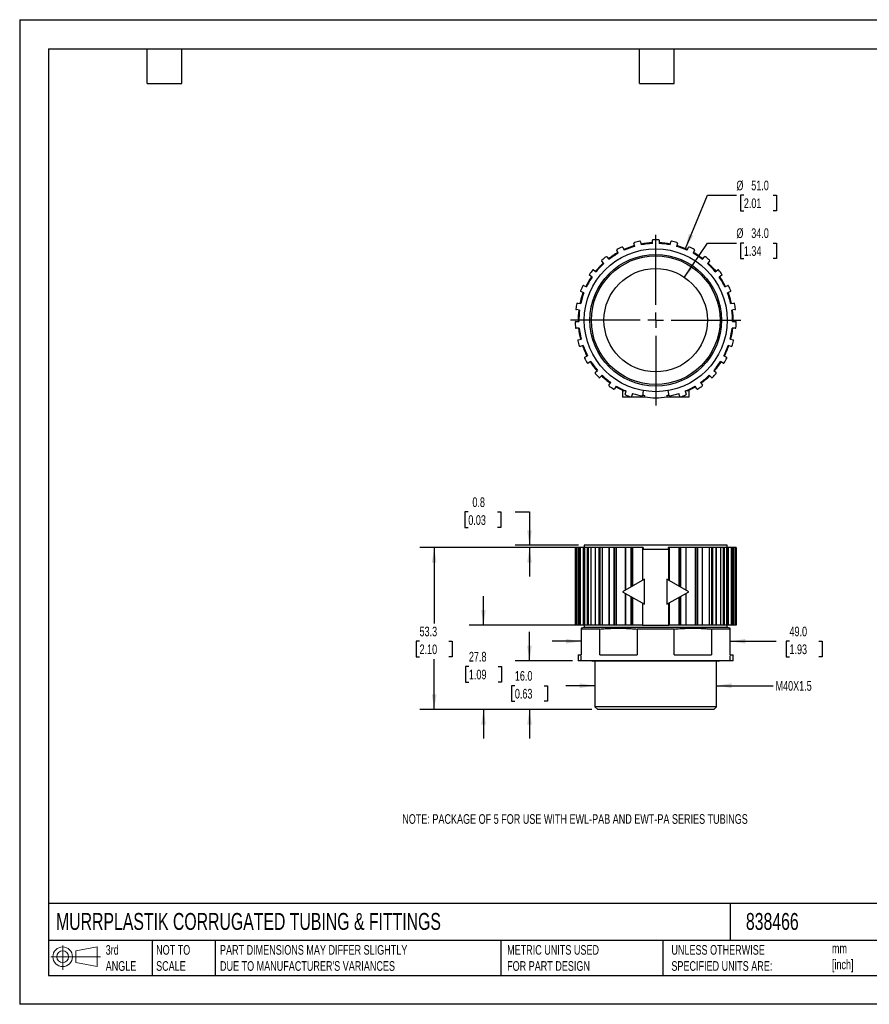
# Model space of a CAD drawing. Header units: millimetres. Extents: x 0 to 419, y 0 to 324.
# Tile 1 of 2: x 0 to 279, y 0 to 324. Entities that reach past the tile are written whole.
import ezdxf

# ---------------------------------------------------------------- set-up
doc = ezdxf.new("R2010")
doc.units = ezdxf.units.MM
doc.header["$LTSCALE"] = 1.5
doc.layers.add('DIMENSIONS', color=140, linetype='Continuous', lineweight=25)
doc.layers.add('TEXT', color=140, linetype='Continuous', lineweight=25)
doc.styles.add('SLDTEXTSTYLE0', font='TXT', dxfattribs={"width": 0.7})
doc.dimstyles.new('SLDDIMSTYLE0', dxfattribs={"dimtxt": 3.237012, "dimasz": 4.953, "dimexe": 0, "dimexo": 0.0625, "dimgap": 0.809253, "dimtad": 0, "dimtih": 1, "dimtoh": 1, "dimdec": 1, "dimrnd": 1e-09, "dimzin": 12, "dimdsep": 46, "dimtxsty": 'SLDTEXTSTYLE0', "dimsah": 1, "dimcen": 0.09, "dimadec": 0, "dimazin": 3, "dimtfac": 1, "dimtdec": 1, "dimtmove": 0, "dimatfit": 0, "dimfxl": 0, "dimfrac": 2, "dimtolj": 1, "dimtzin": 12, "dimarcsym": 0})
doc.dimstyles.new('SLDDIMSTYLE1', dxfattribs={"dimtxt": 3.237012, "dimasz": 4.953, "dimexe": 0, "dimexo": 0.0625, "dimgap": 0.809253, "dimtad": 0, "dimtih": 1, "dimtoh": 1, "dimdec": 1, "dimrnd": 1e-09, "dimzin": 4, "dimdsep": 46, "dimtxsty": 'SLDTEXTSTYLE0', "dimsah": 1, "dimcen": 0.09, "dimadec": 0, "dimazin": 1, "dimtfac": 1, "dimtdec": 1, "dimtmove": 0, "dimatfit": 0, "dimfxl": 0, "dimfrac": 2, "dimtolj": 1, "dimtzin": 12, "dimarcsym": 0})
doc.dimstyles.new('SLDDIMSTYLE2', dxfattribs={"dimtxt": 3.237012, "dimasz": 4.953, "dimexe": 0, "dimexo": 0.0625, "dimgap": 0.809253, "dimtad": 0, "dimtih": 1, "dimtoh": 1, "dimdec": 1, "dimrnd": 1e-09, "dimzin": 12, "dimdsep": 46, "dimtxsty": 'SLDTEXTSTYLE0', "dimsah": 1, "dimcen": 0.09, "dimadec": 0, "dimazin": 3, "dimtfac": 1, "dimtdec": 1, "dimtofl": 0, "dimtmove": 0, "dimatfit": 3, "dimfxl": 0, "dimfrac": 2, "dimtolj": 1, "dimtzin": 12, "dimarcsym": 0})
doc.dimstyles.new('SLDDIMSTYLE3', dxfattribs={"dimtxt": 3.237012, "dimasz": 4.953, "dimexe": 0, "dimexo": 0.0625, "dimgap": 0.809253, "dimtad": 0, "dimtih": 1, "dimtoh": 1, "dimdec": 1, "dimrnd": 1e-09, "dimdsep": 46, "dimtxsty": 'SLDTEXTSTYLE0', "dimsah": 1, "dimcen": 0.09, "dimadec": 0, "dimazin": 2, "dimtfac": 1, "dimtdec": 1, "dimtmove": 0, "dimatfit": 0, "dimfxl": 0, "dimfrac": 2, "dimtolj": 1, "dimtzin": 12, "dimarcsym": 0})
doc.dimstyles.new('SLDDIMSTYLE4', dxfattribs={"dimtxt": 3.237012, "dimasz": 4.953, "dimexe": 0, "dimexo": 0.0625, "dimgap": 0.809253, "dimtad": 0, "dimtih": 1, "dimtoh": 1, "dimdec": 1, "dimrnd": 1e-09, "dimzin": 4, "dimdsep": 46, "dimtxsty": 'SLDTEXTSTYLE0', "dimsah": 1, "dimcen": 0, "dimadec": 0, "dimazin": 1, "dimtfac": 1, "dimtdec": 1, "dimtofl": 0, "dimtmove": 0, "dimatfit": 3, "dimfxl": 0, "dimfrac": 2, "dimtolj": 1, "dimtzin": 12, "dimarcsym": 0})

# ---------------------------------------------------------------- blocks, each defined once
blk = doc.blocks.new('Block11')
at = {"color": 7, "linetype": 'Continuous', "lineweight": 18}
for p, q in [((3.88, 7.97), (3.88, 0)), ((8.22, 6.25), (15.26, 7.55)), ((15.26, 7.55), (15.26, 1.1)), ((0, 4.32), (16.31, 4.32)), ((8.22, 2.39), (8.22, 6.25)), ((8.22, 2.39), (15.26, 1.1))]:
    blk.add_line(p, q, dxfattribs=at)
for radius in [3.23, 1.93]:
    blk.add_circle((3.88, 4.32), radius, dxfattribs=at)
blk = doc.blocks.new('Block12')
at = {"color": 7, "linetype": 'Continuous'}
blk.add_blockref('Block11', (0, 0), dxfattribs=at)
blk = doc.blocks.new('_D')
at = {"layer": 'DIMENSIONS'}
for p, q in [((189.14, 104.8), (179.61, 104.8)), ((229.14, 104.8), (247.82, 104.8))]:
    blk.add_line(p, q, dxfattribs=at)
for points in [[(189.14, 104.8), (184.18, 105.56), (184.18, 104.04)], [(229.14, 104.8), (234.09, 104.04), (234.09, 105.56)]]:
    blk.add_solid(points, dxfattribs=at)
at = {"layer": 'DIMENSIONS', "insert": (248.55, 106.32), "char_height": 3.175, "attachment_point": 1, "style": 'SLDTEXTSTYLE0'}
blk.add_mtext('M40X1.5', dxfattribs=at)
blk = doc.blocks.new('_D_1')
at = {"layer": 'DIMENSIONS'}
for p, q in [((184.64, 119.4), (175.11, 119.4)), ((233.64, 119.4), (248.74, 119.4)), ((253.13, 119.4), (252.04, 119.4)), ((252.04, 119.4), (252.04, 114.25)), ((262.75, 119.4), (263.83, 119.4)), ((263.83, 119.4), (263.83, 114.25)), ((184.64, 113.07), (184.64, 114.64)), ((233.64, 113.07), (233.64, 114.64)), ((252.04, 114.25), (253.13, 114.25)), ((263.83, 114.25), (262.75, 114.25))]:
    blk.add_line(p, q, dxfattribs=at)
for points in [[(184.64, 119.4), (179.68, 120.16), (179.68, 118.64)], [(233.64, 119.4), (238.59, 118.64), (238.59, 120.16)]]:
    blk.add_solid(points, dxfattribs=at)
at = {"layer": 'DIMENSIONS', "char_height": 3.175, "attachment_point": 1, "style": 'SLDTEXTSTYLE0'}
for s, insert in [('49.0', (253.13, 124.22)), ('1.93', (253.13, 118.35))]:
    blk.add_mtext(s, dxfattribs=dict(at, insert=insert))
blk = doc.blocks.new('_D_2')
at = {"layer": 'DIMENSIONS'}
for p, q in [((167.64, 112.98), (167.64, 122.5)), ((181.73, 112.98), (162.88, 112.98)), ((162.83, 104.8), (161.75, 104.8)), ((161.75, 104.8), (161.75, 99.66)), ((172.45, 104.8), (173.54, 104.8)), ((173.54, 104.8), (173.54, 99.66)), ((161.75, 99.66), (162.83, 99.66)), ((173.54, 99.66), (172.45, 99.66)), ((188.15, 96.98), (162.88, 96.98)), ((167.64, 96.98), (167.64, 87.45))]:
    blk.add_line(p, q, dxfattribs=at)
for points in [[(167.64, 112.98), (168.4, 117.93), (166.88, 117.93)], [(167.64, 96.98), (166.88, 92.02), (168.4, 92.02)]]:
    blk.add_solid(points, dxfattribs=at)
at = {"layer": 'DIMENSIONS', "char_height": 3.175, "attachment_point": 1, "style": 'SLDTEXTSTYLE0'}
for s, insert in [('16.0', (162.83, 109.62)), ('0.63', (162.83, 103.75))]:
    blk.add_mtext(s, dxfattribs=dict(at, insert=insert))
blk = doc.blocks.new('_D_3')
at = {"layer": 'DIMENSIONS'}
for p, q in [((152.52, 124.73), (152.52, 134.25)), ((187.34, 124.73), (147.76, 124.73)), ((147.71, 111.11), (146.62, 111.11)), ((146.62, 111.11), (146.62, 105.96)), ((157.33, 111.11), (158.42, 111.11)), ((158.42, 111.11), (158.42, 105.96)), ((146.62, 105.96), (147.71, 105.96)), ((158.42, 105.96), (157.33, 105.96)), ((188.15, 96.98), (147.76, 96.98)), ((152.52, 96.98), (152.52, 87.45))]:
    blk.add_line(p, q, dxfattribs=at)
for points in [[(152.52, 124.73), (153.28, 129.68), (151.76, 129.68)], [(152.52, 96.98), (151.76, 92.02), (153.28, 92.02)]]:
    blk.add_solid(points, dxfattribs=at)
at = {"layer": 'DIMENSIONS', "char_height": 3.175, "attachment_point": 1, "style": 'SLDTEXTSTYLE0'}
for s, insert in [('27.8', (147.71, 115.93)), ('1.09', (147.71, 110.06))]:
    blk.add_mtext(s, dxfattribs=dict(at, insert=insert))
blk = doc.blocks.new('_D_4')
at = {"layer": 'DIMENSIONS'}
for p, q in [((181.6, 150.23), (131.54, 150.23)), ((136.3, 150.23), (136.3, 125.27)), ((131.49, 119.4), (130.41, 119.4)), ((130.41, 119.4), (130.41, 114.25)), ((141.11, 119.4), (142.2, 119.4)), ((142.2, 119.4), (142.2, 114.25)), ((130.41, 114.25), (131.49, 114.25)), ((136.3, 96.98), (136.3, 113.53)), ((142.2, 114.25), (141.11, 114.25)), ((188.15, 96.98), (131.54, 96.98))]:
    blk.add_line(p, q, dxfattribs=at)
for points in [[(136.3, 150.23), (135.54, 145.27), (137.06, 145.27)], [(136.3, 96.98), (137.06, 101.93), (135.54, 101.93)]]:
    blk.add_solid(points, dxfattribs=at)
at = {"layer": 'DIMENSIONS', "char_height": 3.175, "attachment_point": 1, "style": 'SLDTEXTSTYLE0'}
for s, insert in [('53.3', (131.49, 124.22)), ('2.10', (131.49, 118.35))]:
    blk.add_mtext(s, dxfattribs=dict(at, insert=insert))
blk = doc.blocks.new('_D_5')
at = {"layer": 'DIMENSIONS'}
for p, q in [((147.52, 161.93), (146.43, 161.93)), ((146.43, 161.93), (146.43, 156.78)), ((157.14, 161.93), (158.22, 161.93)), ((158.22, 161.93), (158.22, 156.78)), ((162.97, 161.93), (167.64, 161.93)), ((167.64, 161.93), (167.64, 150.98)), ((146.43, 156.78), (147.52, 156.78)), ((158.22, 156.78), (157.14, 156.78)), ((183.73, 150.98), (162.88, 150.98)), ((189.64, 150.23), (162.88, 150.23)), ((167.64, 150.23), (167.64, 140.7))]:
    blk.add_line(p, q, dxfattribs=at)
for points in [[(167.64, 150.98), (168.4, 155.93), (166.88, 155.93)], [(167.64, 150.23), (166.88, 145.27), (168.4, 145.27)]]:
    blk.add_solid(points, dxfattribs=at)
at = {"layer": 'DIMENSIONS', "char_height": 3.175, "attachment_point": 1, "style": 'SLDTEXTSTYLE0'}
for s, insert in [('0.8', (148.86, 166.74)), ('0.03', (147.52, 160.87))]:
    blk.add_mtext(s, dxfattribs=dict(at, insert=insert))
blk = doc.blocks.new('_D_6')
at = {"layer": 'DIMENSIONS'}
for p, q in [((218.6, 239.13), (226.15, 250.4)), ((226.15, 250.4), (235.68, 250.4)), ((238.12, 250.4), (237.03, 250.4)), ((237.03, 250.4), (237.03, 245.26)), ((247.74, 250.4), (248.83, 250.4)), ((248.83, 250.4), (248.83, 245.26)), ((237.03, 245.26), (238.12, 245.26)), ((248.83, 245.26), (247.74, 245.26))]:
    blk.add_line(p, q, dxfattribs=at)
blk.add_solid([(218.6, 239.13), (221.99, 242.82), (220.72, 243.67)], dxfattribs=at)
at = {"layer": 'DIMENSIONS', "char_height": 3.175, "attachment_point": 1, "style": 'SLDTEXTSTYLE0'}
for s, insert in [('%%c', (235.68, 255.22)), ('34.0', (240.56, 255.22)), ('1.34', (238.12, 249.35))]:
    blk.add_mtext(s, dxfattribs=dict(at, insert=insert))
blk = doc.blocks.new('_D_7')
at = {"layer": 'DIMENSIONS'}
for p, q in [((218.89, 248.57), (226.15, 266.11)), ((226.15, 266.11), (235.68, 266.11)), ((238.12, 266.11), (237.03, 266.11)), ((237.03, 266.11), (237.03, 260.96)), ((247.74, 266.11), (248.83, 266.11)), ((248.83, 266.11), (248.83, 260.96)), ((237.03, 260.96), (238.12, 260.96)), ((248.83, 260.96), (247.74, 260.96))]:
    blk.add_line(p, q, dxfattribs=at)
blk.add_solid([(218.89, 248.57), (221.49, 252.85), (220.08, 253.43)], dxfattribs=at)
at = {"layer": 'DIMENSIONS', "char_height": 3.175, "attachment_point": 1, "style": 'SLDTEXTSTYLE0'}
for s, insert in [('%%c', (235.68, 270.92)), ('51.0', (240.56, 270.92)), ('2.01', (238.12, 265.06))]:
    blk.add_mtext(s, dxfattribs=dict(at, insert=insert))
blk = doc.blocks.new('SW_CENTERMARKSYMBOL_0')
at = {"layer": 'DIMENSIONS', "color": 0}
for p, q in [((0, 5.08), (0, 28.04)), ((-5.08, 0), (-28.04, 0)), ((0, 0), (-2.54, 0)), ((0, 0), (0, 2.54)), ((0, 0), (0, -2.54)), ((0, 0), (2.54, 0)), ((5.08, 0), (28.04, 0)), ((0, -5.08), (0, -28.04))]:
    blk.add_line(p, q, dxfattribs=at)

msp = doc.modelspace()

# ---------------------------------------------------------------- linework, layer by layer
at = {"color": 7, "linetype": 'Continuous'}
for p, q in [((0, 323.85), (0, 0)), ((0, 323.85), (419.1, 323.85)), ((419.1, 0), (0, 0))]:
    msp.add_line(p, q, dxfattribs=at)
for p, q in [((202.25, 249.3), (202, 250.33)), ((204.14, 250.83), (204.39, 249.8)), ((208.04, 250.23), (208.04, 251.29)), ((210.24, 251.29), (210.24, 250.23)), ((213.88, 249.8), (214.13, 250.83)), ((216.27, 250.33), (216.02, 249.3)), ((196.83, 247.05), (196.36, 248)), ((198.32, 248.99), (198.8, 248.04)), ((202.24, 249.32), (202.17, 249.27)), ((216.11, 249.27), (216.03, 249.32)), ((219.47, 248.04), (219.95, 248.99)), ((221.91, 248), (221.44, 247.05)), ((191.62, 243.18), (190.76, 242.69)), ((192.08, 243.62), (191.4, 244.43)), ((193.08, 245.85), (193.76, 245.04)), ((224.51, 245.04), (225.19, 245.85)), ((226.87, 244.43), (226.19, 243.62)), ((227.51, 242.69), (226.6, 243.21)), ((188.24, 239.19), (187.39, 239.82)), ((188.71, 241.58), (189.56, 240.95)), ((228.71, 240.95), (229.56, 241.58)), ((230.88, 239.82), (230.03, 239.19)), ((185.44, 236.43), (186.41, 236.01)), ((231.86, 236.01), (232.83, 236.43)), ((185.54, 233.99), (184.56, 234.41)), ((233.71, 234.41), (232.73, 233.99)), ((183.44, 230.65), (184.48, 230.47)), ((184.64, 232.08), (184.64, 231.02)), ((233.63, 231.09), (233.64, 232.08)), ((233.79, 230.47), (234.83, 230.65)), ((184.1, 228.3), (183.06, 228.49)), ((235.21, 228.49), (234.17, 228.3)), ((182.83, 224.57), (183.89, 224.64)), ((234.38, 224.64), (235.44, 224.57)), ((184.02, 222.44), (182.96, 222.38)), ((235.31, 222.38), (234.25, 222.44)), ((183.64, 218.52), (184.65, 218.82)), ((184.64, 218.91), (184.64, 218.82)), ((233.62, 218.82), (234.63, 218.52)), ((233.63, 218.82), (233.63, 218.9)), ((185.28, 216.72), (184.27, 216.41)), ((234, 216.41), (232.99, 216.72)), ((185.82, 212.81), (186.74, 213.34)), ((187.84, 211.44), (186.92, 210.91)), ((231.35, 210.91), (230.43, 211.44)), ((231.53, 213.34), (232.45, 212.81)), ((189.26, 207.77), (190.03, 208.49)), ((228.24, 208.49), (229.01, 207.77)), ((191.54, 206.89), (190.77, 206.17)), ((191.53, 206.88), (191.6, 206.84)), ((193.77, 203.65), (194.35, 204.53)), ((223.92, 204.53), (224.5, 203.65)), ((226.66, 206.83), (226.74, 206.88)), ((227.5, 206.17), (226.73, 206.89)), ((196.19, 203.32), (195.61, 202.44)), ((198.26, 201.75), (198.26, 199.75)), ((199.29, 201.75), (198.26, 201.75)), ((199.11, 200.68), (199.47, 201.68)), ((201.54, 200.92), (201.18, 199.93)), ((205.05, 201.86), (204.75, 200.14)), ((213.52, 200.14), (213.22, 201.86)), ((217.09, 199.93), (216.73, 200.92)), ((218.8, 201.68), (219.16, 200.68)), ((220.02, 201.75), (218.98, 201.75)), ((220.02, 201.75), (220.02, 199.75)), ((222.66, 202.44), (222.08, 203.32)), ((205.49, 199.75), (198.26, 199.75)), ((205.49, 200.27), (205.49, 199.75)), ((212.79, 200.27), (212.79, 199.75)), ((220.02, 199.75), (212.79, 199.75)), ((182.64, 150.23), (182.64, 124.73)), ((182.64, 150.23), (182.64, 124.73)), ((182.75, 150.23), (182.64, 150.23)), ((182.64, 150.23), (182.64, 150.23)), ((182.75, 150.23), (182.75, 124.73)), ((182.96, 150.23), (182.75, 150.23)), ((182.96, 150.23), (182.96, 124.73)), ((183.5, 150.23), (182.96, 150.23)), ((183.5, 150.23), (183.5, 124.73)), ((183.5, 150.23), (183.5, 124.73)), ((184.02, 150.23), (183.5, 150.23)), ((183.5, 150.23), (183.5, 150.23)), ((184.02, 150.23), (184.02, 124.73)), ((184.27, 150.23), (184.02, 150.23)), ((184.27, 150.23), (184.27, 124.73)), ((185.28, 150.23), (184.27, 150.23)), ((185.28, 150.23), (185.28, 124.73)), ((185.72, 150.23), (185.28, 150.23)), ((185.64, 150.98), (185.64, 150.23)), ((232.64, 150.98), (185.64, 150.98)), ((185.72, 150.23), (185.72, 124.73)), ((185.75, 150.23), (185.72, 150.23)), ((185.75, 150.23), (185.75, 124.73)), ((186.65, 150.23), (185.75, 150.23)), ((186.65, 150.23), (186.65, 124.73)), ((186.92, 150.23), (186.65, 150.23)), ((186.92, 150.23), (186.92, 124.73)), ((187.84, 150.23), (186.92, 150.23)), ((187.84, 150.23), (187.84, 124.73)), ((189.2, 150.23), (187.84, 150.23)), ((189.2, 150.23), (189.2, 124.73)), ((189.25, 150.23), (189.2, 150.23)), ((189.25, 150.23), (189.25, 124.73)), ((190.49, 150.23), (189.25, 150.23)), ((190.49, 150.23), (190.49, 124.73)), ((190.77, 150.23), (190.49, 150.23)), ((190.77, 150.23), (190.77, 124.73)), ((191.54, 150.23), (190.77, 150.23)), ((191.54, 150.23), (191.54, 124.73)), ((193.74, 150.23), (191.54, 150.23)), ((193.74, 150.23), (193.74, 124.73)), ((193.82, 150.23), (193.74, 150.23)), ((193.82, 150.23), (193.82, 124.73)), ((195.34, 150.23), (193.82, 150.23)), ((195.34, 150.23), (195.34, 124.73)), ((195.61, 150.23), (195.34, 150.23)), ((195.61, 150.23), (195.61, 124.73)), ((196.19, 150.23), (195.61, 150.23)), ((196.19, 150.23), (196.19, 124.73)), ((199.1, 150.23), (196.19, 150.23)), ((199.1, 150.23), (199.1, 136.19)), ((199.22, 150.23), (199.1, 150.23)), ((199.22, 150.23), (199.22, 136.26)), ((200.93, 150.23), (199.22, 150.23)), ((200.93, 150.23), (200.93, 137.22)), ((201.18, 150.23), (200.93, 150.23)), ((201.18, 150.23), (201.18, 137.36)), ((201.54, 150.23), (201.18, 150.23)), ((201.54, 150.23), (201.54, 137.57)), ((204.75, 150.23), (201.54, 150.23)), ((204.75, 150.23), (204.75, 139.39)), ((205.05, 150.23), (204.75, 150.23)), ((204.79, 149.73), (205.05, 149.73)), ((204.79, 149.73), (204.79, 139.41)), ((205.05, 150.23), (205.05, 149.73)), ((205.05, 149.73), (213.22, 149.73)), ((213.22, 150.23), (213.22, 149.73)), ((213.52, 150.23), (213.22, 150.23)), ((213.22, 149.73), (213.48, 149.73)), ((213.48, 139.41), (213.48, 149.73)), ((213.52, 150.23), (213.52, 139.39)), ((216.73, 150.23), (213.52, 150.23)), ((216.73, 150.23), (216.73, 137.57)), ((217.09, 150.23), (216.73, 150.23)), ((217.09, 150.23), (217.09, 137.36)), ((217.34, 150.23), (217.09, 150.23)), ((217.34, 150.23), (217.34, 137.22)), ((219.05, 150.23), (217.34, 150.23)), ((219.05, 150.23), (219.05, 136.26)), ((219.17, 150.23), (219.05, 150.23)), ((219.17, 136.19), (219.17, 150.23)), ((222.08, 150.23), (219.17, 150.23)), ((222.08, 150.23), (222.08, 124.73)), ((222.66, 150.23), (222.08, 150.23)), ((222.66, 150.23), (222.66, 124.73)), ((222.93, 150.23), (222.66, 150.23)), ((222.93, 150.23), (222.93, 124.73)), ((224.45, 150.23), (222.93, 150.23)), ((224.45, 150.23), (224.45, 124.73)), ((224.53, 150.23), (224.45, 150.23)), ((224.53, 124.73), (224.53, 150.23)), ((226.73, 150.23), (224.53, 150.23)), ((226.73, 150.23), (226.73, 124.73)), ((227.5, 150.23), (226.73, 150.23)), ((227.5, 150.23), (227.5, 124.73)), ((227.78, 150.23), (227.5, 150.23)), ((227.78, 150.23), (227.78, 124.73)), ((229.02, 150.23), (227.78, 150.23)), ((229.02, 150.23), (229.02, 124.73)), ((229.07, 150.23), (229.02, 150.23)), ((229.07, 124.73), (229.07, 150.23)), ((230.43, 150.23), (229.07, 150.23)), ((230.43, 150.23), (230.43, 124.73)), ((231.35, 150.23), (230.43, 150.23)), ((231.35, 150.23), (231.35, 124.73)), ((231.62, 150.23), (231.35, 150.23)), ((231.62, 150.23), (231.62, 124.73)), ((232.52, 150.23), (231.62, 150.23)), ((232.52, 150.23), (232.52, 124.73)), ((232.55, 150.23), (232.52, 150.23)), ((232.55, 124.73), (232.55, 150.23)), ((232.99, 150.23), (232.55, 150.23)), ((232.64, 150.23), (232.64, 150.98)), ((232.99, 150.23), (232.99, 124.73)), ((234, 150.23), (232.99, 150.23)), ((234, 150.23), (234, 124.73)), ((234.25, 150.23), (234, 150.23)), ((234.25, 150.23), (234.25, 124.73)), ((234.77, 150.23), (234.25, 150.23)), ((234.77, 124.73), (234.77, 150.23)), ((234.77, 150.23), (234.77, 124.73)), ((234.77, 150.23), (234.77, 150.23)), ((235.31, 150.23), (234.77, 150.23)), ((235.31, 150.23), (235.31, 124.73)), ((235.52, 150.23), (235.31, 150.23)), ((235.52, 150.23), (235.52, 124.73)), ((235.63, 150.23), (235.52, 150.23)), ((235.63, 124.73), (235.63, 150.23)), ((235.63, 150.23), (235.63, 124.73)), ((235.63, 150.23), (235.63, 150.23)), ((205.49, 139.81), (198.26, 135.71)), ((205.49, 131.61), (205.49, 139.81)), ((212.79, 139.81), (212.79, 131.61)), ((220.02, 135.71), (212.79, 139.81)), ((198.26, 135.71), (205.49, 131.61)), ((199.1, 135.23), (199.1, 124.73)), ((199.22, 135.16), (199.22, 124.73)), ((200.93, 134.19), (200.93, 124.73)), ((201.18, 134.05), (201.18, 124.73)), ((201.54, 133.84), (201.54, 124.73)), ((212.79, 131.61), (220.02, 135.71)), ((216.73, 133.84), (216.73, 124.73)), ((217.09, 134.05), (217.09, 124.73)), ((217.34, 134.19), (217.34, 124.73)), ((219.05, 135.16), (219.05, 124.73)), ((219.17, 124.73), (219.17, 135.23)), ((204.75, 132.02), (204.75, 124.73)), ((204.79, 132), (204.79, 124.73)), ((213.48, 124.73), (213.48, 132)), ((213.52, 132.02), (213.52, 124.73)), ((182.75, 124.73), (182.64, 124.73)), ((182.64, 124.73), (182.64, 124.73)), ((182.96, 124.73), (182.75, 124.73)), ((183.5, 124.73), (182.96, 124.73)), ((184.02, 124.73), (183.5, 124.73)), ((183.5, 124.73), (183.5, 124.73)), ((184.27, 124.73), (184.02, 124.73)), ((185.28, 124.73), (184.27, 124.73)), ((185.64, 123.98), (184.63, 123.71)), ((190.76, 123.44), (184.64, 123.44)), ((184.64, 123.44), (184.64, 114.98)), ((185.72, 124.73), (185.28, 124.73)), ((185.64, 124.73), (185.64, 123.98)), ((232.64, 123.98), (185.64, 123.98)), ((185.75, 124.73), (185.72, 124.73)), ((186.65, 124.73), (185.75, 124.73)), ((186.92, 124.73), (186.65, 124.73)), ((187.84, 124.73), (186.92, 124.73)), ((189.2, 124.73), (187.84, 124.73)), ((189.25, 124.73), (189.2, 124.73)), ((190.49, 124.73), (189.25, 124.73)), ((190.77, 124.73), (190.49, 124.73)), ((190.76, 114.98), (190.76, 123.44)), ((191.54, 124.73), (190.77, 124.73)), ((193.74, 124.73), (191.54, 124.73)), ((193.82, 124.73), (193.74, 124.73)), ((195.34, 124.73), (193.82, 124.73)), ((195.61, 124.73), (195.34, 124.73)), ((196.19, 124.73), (195.61, 124.73)), ((199.1, 124.73), (196.19, 124.73)), ((199.22, 124.73), (199.1, 124.73)), ((200.93, 124.73), (199.22, 124.73)), ((201.18, 124.73), (200.93, 124.73)), ((201.54, 124.73), (201.18, 124.73)), ((204.75, 124.73), (201.54, 124.73)), ((215.26, 123.44), (203.01, 123.44)), ((203.01, 123.44), (203.01, 114.98)), ((204.79, 124.73), (204.75, 124.73)), ((204.79, 124.73), (213.48, 124.73)), ((213.52, 124.73), (213.48, 124.73)), ((216.73, 124.73), (213.52, 124.73)), ((215.26, 114.98), (215.26, 123.44)), ((217.09, 124.73), (216.73, 124.73)), ((217.34, 124.73), (217.09, 124.73)), ((219.05, 124.73), (217.34, 124.73)), ((219.17, 124.73), (219.05, 124.73)), ((222.08, 124.73), (219.17, 124.73)), ((222.66, 124.73), (222.08, 124.73)), ((222.93, 124.73), (222.66, 124.73)), ((224.45, 124.73), (222.93, 124.73)), ((224.53, 124.73), (224.45, 124.73)), ((226.73, 124.73), (224.53, 124.73)), ((227.5, 124.73), (226.73, 124.73)), ((227.78, 124.73), (227.5, 124.73)), ((233.64, 123.44), (227.51, 123.44)), ((227.51, 123.44), (227.51, 114.98)), ((229.02, 124.73), (227.78, 124.73)), ((229.07, 124.73), (229.02, 124.73)), ((230.43, 124.73), (229.07, 124.73)), ((231.35, 124.73), (230.43, 124.73)), ((231.62, 124.73), (231.35, 124.73)), ((232.52, 124.73), (231.62, 124.73)), ((232.55, 124.73), (232.52, 124.73)), ((232.99, 124.73), (232.55, 124.73)), ((232.64, 123.98), (232.64, 124.73)), ((233.64, 123.71), (232.64, 123.98)), ((234, 124.73), (232.99, 124.73)), ((233.64, 114.98), (233.64, 123.44)), ((234.25, 124.73), (234, 124.73)), ((234.77, 124.73), (234.25, 124.73)), ((234.77, 124.73), (234.77, 124.73)), ((235.31, 124.73), (234.77, 124.73)), ((235.52, 124.73), (235.31, 124.73)), ((235.63, 124.73), (235.52, 124.73)), ((235.63, 124.73), (235.63, 124.73)), ((183.64, 114.98), (183.64, 112.98)), ((183.64, 114.98), (184.64, 114.98)), ((190.76, 114.98), (203.01, 114.98)), ((215.26, 114.98), (227.51, 114.98)), ((233.64, 114.98), (234.64, 114.98)), ((234.64, 112.98), (234.64, 114.98)), ((234.64, 112.98), (183.64, 112.98)), ((188.19, 112.98), (188.34, 112.83)), ((229.94, 112.83), (188.34, 112.83)), ((189.14, 112.83), (189.14, 97.9)), ((229.14, 97.9), (229.14, 112.83)), ((229.94, 112.83), (230.09, 112.98)), ((189.14, 97.9), (190.06, 96.98)), ((229.14, 97.9), (189.14, 97.9)), ((228.22, 96.98), (229.14, 97.9)), ((228.22, 96.98), (190.06, 96.98))]:
    msp.add_line(p, q)
at = {"flags": 128}
for points in [[(191.92, 243.81), (191.69, 243.6), (190.76, 242.69)], [(227.51, 242.69), (226.58, 243.6), (226.35, 243.81)], [(189.36, 241.1), (189.84, 241.67), (190.76, 242.69)], [(227.51, 242.69), (228.43, 241.67), (228.91, 241.1)], [(184.64, 232.08), (185.05, 233.39), (185.31, 234.09)], [(232.96, 234.09), (233.22, 233.39), (233.64, 232.08)], [(184.64, 232.08), (184.31, 230.82), (184.24, 230.51)], [(234.03, 230.51), (233.96, 230.82), (233.64, 232.08)]]:
    msp.add_lwpolyline(points, dxfattribs=at)
for radius in [23.5, 21.65, 21.15, 17]:
    msp.add_circle((209.14, 225), radius)
for centre, radius, start, end in [((209.14, 225), 25.5, 105.8057, 114.1943), ((202.2, 250.37), 0.2, 105.2944, 193.3333), ((209.14, 225), 26.5, 101.3723, 105.2944), ((203.95, 250.79), 0.2, 13.3333, 101.3723), ((209.14, 225), 25.5, 92.4723, 100.861), ((209.14, 225), 25.25, 92.4968, 100.8365), ((208.24, 251.29), 0.2, 91.9611, 180), ((209.14, 225), 26.5, 88.0389, 91.9611), ((210.04, 251.29), 0.2, 0, 88.0389), ((209.14, 225), 25.5, 79.139, 87.5277), ((209.14, 225), 25.25, 79.1635, 87.5032), ((214.32, 250.79), 0.2, 78.6278, 166.6667), ((209.14, 225), 26.5, 74.7056, 78.6277), ((209.14, 225), 25.5, 65.8057, 74.1943), ((216.07, 250.37), 0.2, 346.6667, 74.7055), ((209.14, 225), 25.5, 119.139, 127.5277), ((209.14, 225), 25.25, 119.1635, 127.5032), ((196.53, 248.09), 0.2, 118.6277, 206.6667), ((209.14, 225), 26.5, 114.7056, 118.6277), ((198.14, 248.9), 0.2, 26.6667, 114.7056), ((209.14, 225), 25.25, 105.8302, 114.1698), ((209.14, 225), 25.25, 65.8302, 74.1698), ((220.13, 248.9), 0.2, 65.2944, 153.3333), ((209.14, 225), 26.5, 61.3723, 65.2944), ((209.14, 225), 25.25, 52.4968, 60.8365), ((209.14, 225), 25.5, 52.4723, 60.861), ((221.74, 248.09), 0.2, 333.3333, 61.3721), ((209.14, 225), 25.25, 132.4968, 140.8365), ((191.55, 244.56), 0.2, 131.9611, 220), ((209.14, 225), 26.5, 128.0389, 131.9611), ((192.93, 245.72), 0.2, 40, 128.0389), ((225.34, 245.72), 0.2, 51.9611, 140), ((209.14, 225), 26.5, 48.0389, 51.9611), ((209.14, 225), 25.25, 39.1635, 47.5032), ((226.72, 244.56), 0.2, 320, 48.0389), ((187.51, 239.98), 0.2, 145.2944, 233.3333), ((209.14, 225), 26.5, 141.3723, 145.2944), ((188.59, 241.42), 0.2, 53.3333, 141.3723), ((229.68, 241.42), 0.2, 38.6278, 126.6667), ((209.14, 225), 26.5, 34.7056, 38.6277), ((230.76, 239.98), 0.2, 306.6667, 34.7056), ((185.36, 236.24), 0.2, 66.6667, 154.7056), ((209.14, 225), 25.5, 145.8057, 154.1943), ((209.14, 225), 25.25, 145.8302, 154.1698), ((209.14, 225), 25.25, 25.8302, 34.1698), ((209.14, 225), 25.5, 25.8057, 34.1943), ((232.91, 236.24), 0.2, 25.2944, 113.3333), ((184.64, 234.59), 0.2, 158.6277, 246.6667), ((209.14, 225), 26.5, 154.7056, 158.6277), ((209.14, 225), 25.25, 159.1635, 167.5032), ((209.14, 225), 25.25, 12.4968, 20.8365), ((209.14, 225), 26.5, 21.3723, 25.2944), ((233.63, 234.59), 0.2, 293.3333, 21.3723), ((209.14, 225), 26.5, 168.0389, 171.9611), ((183.41, 230.46), 0.2, 80, 168.0391), ((234.86, 230.46), 0.2, 11.9611, 100), ((209.14, 225), 26.5, 8.0389, 11.9611), ((183.09, 228.68), 0.2, 171.9611, 260), ((209.14, 225), 25.5, 172.4723, 180.861), ((209.14, 225), 25.25, 172.4968, 180.8365), ((209.14, 225), 25.25, 359.1635, 7.5032), ((209.14, 225), 25.5, 359.139, 7.5277), ((235.18, 228.68), 0.2, 280, 8.0389), ((182.84, 224.37), 0.2, 93.3333, 181.3721), ((209.14, 225), 26.5, 181.3723, 185.2944), ((235.43, 224.37), 0.2, 358.6278, 86.6667), ((209.14, 225), 26.5, 354.7056, 358.6277), ((182.95, 222.58), 0.2, 185.2944, 273.3333), ((209.14, 225), 25.5, 185.8057, 194.1943), ((209.14, 225), 25.25, 185.8302, 194.1698), ((209.14, 225), 25.25, 345.8302, 354.1698), ((209.14, 225), 25.5, 345.8057, 354.1943), ((235.32, 222.58), 0.2, 266.6667, 354.7057), ((183.7, 218.33), 0.2, 106.6667, 194.7056), ((209.14, 225), 26.5, 194.7056, 198.6277), ((209.14, 225), 26.5, 341.3723, 345.2944), ((234.57, 218.33), 0.2, 345.2944, 73.3333), ((184.21, 216.6), 0.2, 198.6277, 286.6667), ((209.14, 225), 25.5, 199.139, 207.5277), ((209.14, 225), 25.25, 199.1635, 207.5032), ((209.14, 225), 25.25, 332.4968, 340.8365), ((209.14, 225), 25.5, 332.4723, 340.861), ((234.06, 216.6), 0.2, 253.3333, 341.3723), ((185.92, 212.64), 0.2, 120, 208.0389), ((209.14, 225), 26.5, 208.0389, 211.9611), ((186.82, 211.08), 0.2, 211.9611, 300), ((209.14, 225), 25.5, 212.4723, 220.861), ((209.14, 225), 25.25, 212.4968, 220.8365), ((209.14, 225), 25.25, 319.1635, 327.5032), ((209.14, 225), 25.5, 319.139, 327.5277), ((231.45, 211.08), 0.2, 240, 328.0389), ((209.14, 225), 26.5, 328.0389, 331.9611), ((232.35, 212.64), 0.2, 331.9611, 60), ((189.4, 207.62), 0.2, 133.3333, 221.3723), ((209.14, 225), 26.5, 221.3723, 225.2944), ((209.14, 225), 26.5, 314.7056, 318.6277), ((228.87, 207.62), 0.2, 318.6277, 46.6667), ((190.63, 206.31), 0.2, 225.2944, 313.3333), ((209.14, 225), 25.5, 225.8057, 234.1943), ((209.14, 225), 25.25, 225.8302, 234.1698), ((209.14, 225), 25.25, 305.8302, 314.1698), ((209.14, 225), 25.5, 305.8057, 314.1943), ((227.64, 206.31), 0.2, 226.6667, 314.7056), ((193.94, 203.54), 0.2, 146.6667, 234.7056), ((209.14, 225), 26.5, 234.7056, 238.6277), ((195.44, 202.55), 0.2, 238.6277, 326.6667), ((209.14, 225), 25.5, 239.139, 245.7504), ((209.14, 225), 25.25, 239.1635, 247.5032), ((209.14, 225), 25.25, 252.4968, 260), ((209.14, 225), 25.25, 280, 287.5032), ((209.14, 225), 25.25, 292.4968, 300.8365), ((209.14, 225), 25.5, 294.2496, 300.861), ((222.83, 202.55), 0.2, 213.3333, 301.3723), ((209.14, 225), 26.5, 301.3723, 305.2944), ((224.33, 203.54), 0.2, 305.2944, 33.3333), ((199.3, 200.61), 0.2, 160, 248.0389), ((209.14, 225), 26.5, 248.0389, 251.9611), ((200.99, 200), 0.2, 251.9611, 340), ((209.14, 225), 25.5, 261.7706, 278.2294), ((217.28, 200), 0.2, 200, 288.0389), ((209.14, 225), 26.5, 288.0389, 291.9611), ((218.97, 200.61), 0.2, 291.9611, 20)]:
    msp.add_arc(centre, radius, start, end)
for points in [[(204.79, 200.38), (205.02, 200.34), (205.25, 200.31), (205.49, 200.27)], [(212.79, 200.27), (213.02, 200.31), (213.25, 200.34), (213.48, 200.38)]]:
    msp.add_open_spline(points, degree=3)
for points, knots in [([(184.63, 123.71), (184.63, 123.7), (184.64, 123.67), (184.64, 123.52), (184.64, 123.44)], [0, 0, 0, 0, 0.496859, 1, 1, 1, 1]), ([(190.76, 123.44), (191.06, 123.47), (191.64, 123.51), (192.52, 123.57), (193.4, 123.62), (194.27, 123.66), (195.14, 123.69), (196.01, 123.7), (197.1, 123.71), (198.41, 123.7), (199.94, 123.65), (201.47, 123.56), (202.49, 123.48), (203.01, 123.44)], [0, 0, 0, 0, 0.0724576, 0.1441984, 0.2154393, 0.2864053, 0.3573289, 0.4284476, 0.5000024, 0.6249046, 0.7490355, 0.8736636, 1, 1, 1, 1]), ([(215.26, 123.44), (215.56, 123.47), (216.14, 123.51), (217.02, 123.57), (217.9, 123.62), (218.77, 123.66), (219.64, 123.69), (220.51, 123.7), (221.6, 123.71), (222.91, 123.7), (224.44, 123.65), (225.97, 123.56), (226.99, 123.48), (227.51, 123.44)], [0, 0, 0, 0, 0.072458, 0.144198, 0.215439, 0.286405, 0.357329, 0.428448, 0.500002, 0.624905, 0.749036, 0.873664, 1, 1, 1, 1]), ([(233.64, 123.44), (233.63, 123.51), (233.63, 123.66), (233.64, 123.73), (233.64, 123.71), (233.64, 123.71)], [0, 0, 0, 0, 0.500676, 0.997592, 1, 1, 1, 1])]:
    msp.add_open_spline(points, degree=3, knots=knots)
at = {"layer": 'TEXT'}
for p, q in [((9.52, 314.32), (409.57, 314.32)), ((9.52, 314.32), (9.52, 9.52)), ((41.91, 302.89), (41.91, 314.32)), ((53.34, 302.89), (53.34, 314.32)), ((203.83, 302.89), (203.83, 314.32)), ((215.26, 302.89), (215.26, 314.32)), ((41.91, 302.89), (53.34, 302.89)), ((203.83, 302.89), (215.26, 302.89)), ((409.57, 33.19), (9.52, 33.19)), ((233.64, 33.19), (233.64, 20.95)), ((409.57, 20.95), (9.52, 20.95)), ((43.57, 20.95), (43.57, 9.52)), ((64.26, 20.95), (64.26, 9.52)), ((158.23, 20.95), (158.23, 9.52)), ((211.5, 20.95), (211.5, 9.52)), ((9.52, 9.52), (409.57, 9.52))]:
    msp.add_line(p, q, dxfattribs=at)

# ---------------------------------------------------------------- block references
at = {"layer": 'DIMENSIONS'}
msp.add_blockref('SW_CENTERMARKSYMBOL_0', (209.14, 225), dxfattribs=at)
at = {"layer": 'TEXT'}
msp.add_blockref('Block12', (10.26, 11.33), dxfattribs=at)

# ---------------------------------------------------------------- texts
at = {"layer": 'DIMENSIONS', "insert": (125.81, 62.54), "char_height": 3.175, "attachment_point": 1, "style": 'SLDTEXTSTYLE0'}
msp.add_mtext('NOTE: PACKAGE OF 5 FOR USE WITH EWL-PAB AND EWT-PA SERIES TUBINGS', dxfattribs=at)
at = {"layer": 'TEXT', "attachment_point": 1, "style": 'SLDTEXTSTYLE0'}
for s, insert, char_height in [('MURRPLASTIK CORRUGATED TUBING & FITTINGS', (11.95, 30.04), 5.5562), ('838466', (238.81, 30.04), 5.556), ('3rd^JANGLE', (28.28, 19.49), 3.175), ('NOT TO^JSCALE', (44.86, 19.49), 3.175), ("PART DIMENSIONS MAY DIFFER SLIGHTLY ^JDUE TO MANUFACTURER'S VARIANCES", (65.87, 19.49), 3.175), ('METRIC UNITS USED ^JFOR PART DESIGN', (160.28, 19.49), 3.175), ('UNLESS OTHERWISE ^JSPECIFIED UNITS ARE:', (214.3, 19.49), 3.175), ('mm^J[inch]', (267.1, 19.99), 3.175)]:
    msp.add_mtext(s, dxfattribs=dict(at, insert=insert, char_height=char_height))

# ---------------------------------------------------------------- dimensions: what is measured, and where the dimension line sits
at = {"layer": 'DIMENSIONS'}
for p1, p2, picture, middle in [((199.38, 201.44), (218.89, 248.57), '_D_7', (242.93, 266.11)), ((199.67, 210.88), (218.6, 239.13), '_D_6', (242.93, 250.4))]:
    dim = msp.add_diameter_dim_2p(p1=p1, p2=p2, dimstyle='SLDDIMSTYLE4', dxfattribs=at)
    dim.commit()
    dim.dimension.update_dxf_attribs({"geometry": picture, "text_midpoint": middle, "dimtype": 163})
for base, p1, p2, dimstyle, picture, middle in [((167.64257864, 150.97664076), (191.54115364, 150.22664076), (185.63503585, 150.97664076), 'SLDDIMSTYLE3', '_D_5', (167.64257864, 161.92554076)), ((136.30296852, 150.22664076), (190.05503585, 96.97664076), (183.50309681, 150.22664076), 'SLDDIMSTYLE2', '_D_4', (136.30296852, 119.39825646)), ((152.52100067, 124.72664076), (190.05503585, 96.97664076), (189.24860965, 124.72664076), 'SLDDIMSTYLE0', '_D_3', (152.52100067, 111.10904003)), ((167.64, 112.98), (190.06, 96.98), (183.64, 112.98), 'SLDDIMSTYLE1', '_D_2', (167.64, 104.8))]:
    dim = msp.add_linear_dim(base=base, p1=p1, p2=p2, angle=90, dimstyle=dimstyle, dxfattribs=at)
    dim.commit()
    dim.dimension.update_dxf_attribs({"geometry": picture, "text_midpoint": middle, "dimtype": 160})
dim = msp.add_linear_dim(base=(233.64, 119.4), p1=(184.64, 123.44), p2=(233.64, 123.44), dimstyle='SLDDIMSTYLE1', dxfattribs=at)
dim.commit()
dim.dimension.update_dxf_attribs({"geometry": '_D_1', "text_midpoint": (257.94, 119.4), "dimtype": 160})
dim = msp.add_linear_dim(base=(229.14, 104.8), p1=(189.14, 97.9), p2=(229.14, 97.9), text='M40X1.5', dimstyle='SLDDIMSTYLE0', dxfattribs=at)
dim.commit()
dim.dimension.update_dxf_attribs({"geometry": '_D', "text_midpoint": (257.94, 104.8), "dimtype": 160})

doc.saveas('drawing.dxf')
